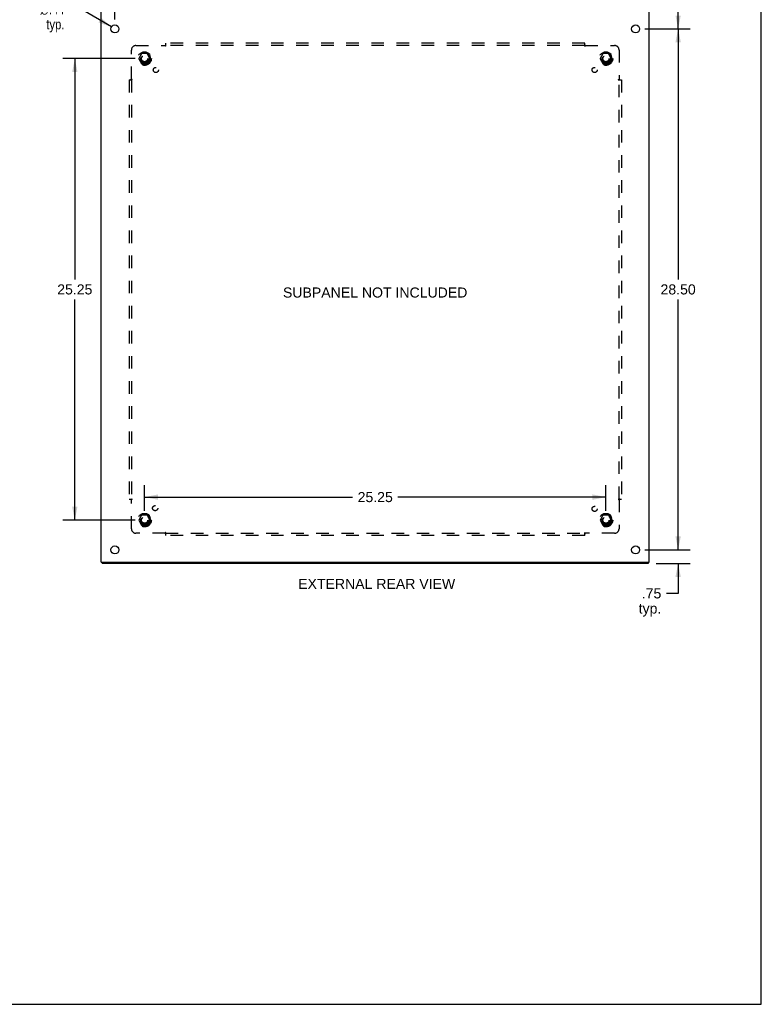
# Model space of a CAD drawing. Header units: inches. Extents: x 0 to 125, y 0 to 81.
# Tile 6 of 7: x 84 to 125, y 0 to 54. Entities that reach past the tile are written whole.
import ezdxf

# ---------------------------------------------------------------- set-up
doc = ezdxf.new("R2010")
doc.units = ezdxf.units.IN
doc.header["$LTSCALE"] = 6.869388
doc.header["$MEASUREMENT"] = 0
doc.linetypes.add('HIDDEN', pattern=[0.2, 0.1, -0.1])
doc.layers.get('0').update_dxf_attribs({"linetype": 'CONTINUOUS'})
for name, color, linetype in [('02___PRT_ALL_AXES', 7, 'CONTINUOUS'), ('BENT-SUB-4CORNER-STUDS', 7, 'CONTINUOUS'), ('DEFAULT_2', 8, 'HIDDEN'), ('DIMENSIONS', 7, 'CONTINUOUS')]:
    doc.layers.add(name, color=color, linetype=linetype)
doc.styles.get("Standard").update_dxf_attribs({"font": 'arial.ttf'})
doc.styles.add('TEXTSTYLE_1', font='gdt', dxfattribs={"width": 0.8})
doc.dimstyles.new('DIMSTYLE_1', dxfattribs={"dimtxt": 0.55102, "dimasz": 0.734694, "dimexe": 0.09, "dimexo": 0.07, "dimgap": 0.0375, "dimtad": 0, "dimtih": 1, "dimtoh": 1, "dimzin": 4, "dimdsep": 46, "dimtxsty": 'Standard', "dimblk": '_FILLED', "dimblk1": '_FILLED', "dimblk2": '_FILLED', "dimcen": 0.09, "dimazin": 1, "dimtfac": 1, "dimtofl": 0, "dimtmove": 0, "dimatfit": 3, "dimldrblk": '_FILLED', "dimfxl": 0, "dimtolj": 1, "dimtzin": 4, "dimarcsym": 0})
doc.dimstyles.new('DIMSTYLE_3', dxfattribs={"dimtxt": 0.55102, "dimasz": 0.734694, "dimexe": 0.09, "dimexo": 0.07, "dimgap": 0.09, "dimtad": 0, "dimtih": 1, "dimtoh": 1, "dimzin": 4, "dimdsep": 46, "dimtxsty": 'Standard', "dimblk": '_FILLED', "dimblk1": '_FILLED', "dimblk2": '_FILLED', "dimcen": 0.09, "dimazin": 1, "dimtfac": 1, "dimtofl": 0, "dimtmove": 0, "dimatfit": 1, "dimldrblk": '_FILLED', "dimfxl": 0, "dimtolj": 1, "dimtzin": 4, "dimarcsym": 0})

# ---------------------------------------------------------------- blocks, each defined once
blk = doc.blocks.new('_FILLED')
at = {"color": 0, "linetype": 'ByBlock'}
blk.add_solid([(0, 0), (-1, 0.2), (-1, -0.2)], dxfattribs=at)
blk = doc.blocks.new('*D4')
at = {"layer": 'BENT-SUB-4CORNER-STUDS', "color": 2, "linetype": 'Continuous'}
for p, q in [((90.629, 51.739), (86.665, 51.739)), ((87.326, 51.739), (87.326, 39.665)), ((87.326, 26.489), (87.326, 38.563)), ((90.629, 26.489), (86.665, 26.489))]:
    blk.add_line(p, q, dxfattribs=at)
at = {"layer": 'BENT-SUB-4CORNER-STUDS', "color": 2, "linetype": 'Continuous', "xscale": 0.7346938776, "yscale": 0.7346938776, "zscale": 0.7346938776}
for p, rotation in [((87.326, 51.739), 90), ((87.326, 26.489), 270)]:
    blk.add_blockref('_FILLED', p, dxfattribs=dict(at, rotation=rotation))
at = {"layer": 'BENT-SUB-4CORNER-STUDS', "color": 2, "linetype": 'Continuous', "insert": (87.326, 39.389), "char_height": 0.551, "width": 1.9255, "attachment_point": 2, "line_spacing_factor": 0.9}
blk.add_mtext('25.25', dxfattribs=at)
blk = doc.blocks.new('*D5')
at = {"layer": 'BENT-SUB-4CORNER-STUDS', "color": 2, "linetype": 'Continuous'}
for p, q in [((91.143, 27.003), (91.143, 28.412)), ((116.393, 27.003), (116.393, 28.412)), ((91.143, 27.751), (102.53, 27.751)), ((116.393, 27.751), (105.006, 27.751))]:
    blk.add_line(p, q, dxfattribs=at)
at = {"layer": 'BENT-SUB-4CORNER-STUDS', "color": 2, "linetype": 'Continuous', "xscale": 0.7346938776, "yscale": 0.7346938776, "zscale": 0.7346938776, "rotation": 180}
blk.add_blockref('_FILLED', (91.143, 27.751), dxfattribs=at)
at = {"layer": 'BENT-SUB-4CORNER-STUDS', "color": 2, "linetype": 'Continuous', "xscale": 0.7346938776, "yscale": 0.7346938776, "zscale": 0.7346938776}
blk.add_blockref('_FILLED', (116.393, 27.751), dxfattribs=at)
at = {"layer": 'BENT-SUB-4CORNER-STUDS', "color": 2, "linetype": 'Continuous', "insert": (103.768, 28.027), "char_height": 0.551, "width": 1.9255, "attachment_point": 2, "line_spacing_factor": 0.9}
blk.add_mtext('25.25', dxfattribs=at)
blk = doc.blocks.new('*D6')
at = {"layer": 'DIMENSIONS', "color": 2, "linetype": 'Continuous'}
for p, q in [((88.768, 57.707), (88.768, 59.016)), ((89.518, 53.878), (89.518, 59.016)), ((88.768, 58.355), (87.158, 58.355)), ((89.518, 58.355), (90.987, 58.355))]:
    blk.add_line(p, q, dxfattribs=at)
at = {"layer": 'DIMENSIONS', "color": 2, "linetype": 'Continuous', "xscale": 0.7346938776, "yscale": 0.7346938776, "zscale": 0.7346938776}
blk.add_blockref('_FILLED', (88.768, 58.355), dxfattribs=at)
at = {"layer": 'DIMENSIONS', "color": 2, "linetype": 'Continuous', "xscale": 0.7346938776, "yscale": 0.7346938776, "zscale": 0.7346938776, "rotation": 180}
blk.add_blockref('_FILLED', (89.518, 58.355), dxfattribs=at)
at = {"layer": 'DIMENSIONS', "color": 2, "linetype": 'Continuous', "insert": (86.882, 58.631), "char_height": 0.551, "width": 1.23928, "attachment_point": 3, "line_spacing_factor": 0.9}
blk.add_mtext('.75\\Ptyp.', dxfattribs=at)
blk = doc.blocks.new('*D7')
at = {"layer": 'DIMENSIONS', "color": 2, "linetype": 'Continuous'}
for p, q in [((87.677, 54.443), (87.034, 54.443)), ((89.329, 53.474), (87.677, 54.443))]:
    blk.add_line(p, q, dxfattribs=at)
at = {"layer": 'DIMENSIONS', "color": 2, "linetype": 'Continuous', "xscale": 0.7346938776, "yscale": 0.7346938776, "zscale": 0.7346938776, "rotation": 329.6120410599}
blk.add_blockref('_FILLED', (89.329, 53.474), dxfattribs=at)
at = {"layer": 'DIMENSIONS', "color": 2, "linetype": 'Continuous', "insert": (86.759, 54.719), "char_height": 0.55102, "width": 1.80396, "attachment_point": 3, "line_spacing_factor": 0.9, "style": 'TEXTSTYLE_1'}
blk.add_mtext('{\\fgdt;n}\\fArial;.44\\Ptyp.', dxfattribs=at)
blk = doc.blocks.new('*D9')
at = {"layer": 'DIMENSIONS', "color": 2, "linetype": 'Continuous'}
for p, q in [((120.345, 24.864), (120.345, 26.333)), ((118.532, 24.864), (121.006, 24.864)), ((119.139, 24.114), (121.006, 24.114)), ((120.345, 24.114), (120.345, 22.482)), ((120.345, 22.482), (119.702, 22.482))]:
    blk.add_line(p, q, dxfattribs=at)
at = {"layer": 'DIMENSIONS', "color": 2, "linetype": 'Continuous', "xscale": 0.7346938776, "yscale": 0.7346938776, "zscale": 0.7346938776}
for p, rotation in [((120.345, 24.864), 270), ((120.345, 24.114), 90)]:
    blk.add_blockref('_FILLED', p, dxfattribs=dict(at, rotation=rotation))
at = {"layer": 'DIMENSIONS', "color": 2, "linetype": 'Continuous', "insert": (119.426, 22.758), "char_height": 0.551, "width": 1.23928, "attachment_point": 3, "line_spacing_factor": 0.9}
blk.add_mtext('.75\\Ptyp.', dxfattribs=at)
blk = doc.blocks.new('*D14')
at = {"layer": 'DIMENSIONS', "color": 2, "linetype": 'Continuous'}
for p, q in [((119.159, 57.291), (121.006, 57.291)), ((120.345, 57.291), (120.345, 56.337)), ((120.345, 53.364), (120.345, 54.409)), ((118.532, 53.364), (121.006, 53.364))]:
    blk.add_line(p, q, dxfattribs=at)
at = {"layer": 'DIMENSIONS', "color": 2, "linetype": 'Continuous', "xscale": 0.7346938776, "yscale": 0.7346938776, "zscale": 0.7346938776}
for p, rotation in [((120.345, 57.291), 90), ((120.345, 53.364), 270)]:
    blk.add_blockref('_FILLED', p, dxfattribs=dict(at, rotation=rotation))
at = {"layer": 'DIMENSIONS', "color": 2, "linetype": 'Continuous', "insert": (120.345, 56.062), "char_height": 0.551, "width": 1.74934, "attachment_point": 2, "line_spacing_factor": 0.9}
blk.add_mtext('3.93\\PREF.', dxfattribs=at)
blk = doc.blocks.new('*D15')
at = {"layer": 'DIMENSIONS', "color": 2, "linetype": 'Continuous'}
for p, q in [((118.532, 53.364), (121.006, 53.364)), ((120.345, 53.364), (120.345, 39.665)), ((120.345, 24.864), (120.345, 38.563)), ((118.532, 24.864), (121.006, 24.864))]:
    blk.add_line(p, q, dxfattribs=at)
at = {"layer": 'DIMENSIONS', "color": 2, "linetype": 'Continuous', "xscale": 0.7346938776, "yscale": 0.7346938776, "zscale": 0.7346938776}
for p, rotation in [((120.345, 53.364), 90), ((120.345, 24.864), 270)]:
    blk.add_blockref('_FILLED', p, dxfattribs=dict(at, rotation=rotation))
at = {"layer": 'DIMENSIONS', "color": 2, "linetype": 'Continuous', "insert": (120.345, 39.389), "char_height": 0.551, "width": 1.9255, "attachment_point": 2, "line_spacing_factor": 0.9}
blk.add_mtext('28.50', dxfattribs=at)

msp = doc.modelspace()

# ---------------------------------------------------------------- linework, layer by layer
at = {"color": 7, "linetype": 'Continuous'}
for p, q in [((124.898, 0), (124.898, 80.816)), ((88.831, 24.189), (88.831, 24.114)), ((118.705, 24.189), (118.705, 24.114)), ((0, 0), (124.898, 0))]:
    msp.add_line(p, q, dxfattribs=at)
at = {"color": 3, "linetype": 'Continuous'}
for p, q in [((88.768, 24.189), (88.768, 57.193)), ((118.768, 24.189), (118.768, 57.193)), ((88.768, 24.189), (118.768, 24.189)), ((118.705, 24.114), (88.831, 24.114))]:
    msp.add_line(p, q, dxfattribs=at)
at = {"layer": '02___PRT_ALL_AXES', "color": 3, "linetype": 'Continuous'}
for centre in [(89.518, 53.364), (118.018, 53.364), (89.518, 24.864), (118.018, 24.864)]:
    msp.add_circle(centre, 0.219, dxfattribs=at)
at = {"layer": '02___PRT_ALL_AXES', "color": 8, "linetype": 'HIDDEN'}
for centre, radius in [((91.143, 51.739), 0.372), ((91.143, 51.739), 0.356), ((91.143, 51.739), 0.25), ((91.143, 51.739), 0.183), ((116.393, 51.739), 0.372), ((116.393, 51.739), 0.356), ((116.393, 51.739), 0.25), ((116.393, 51.739), 0.183), ((91.762, 51.12), 0.141), ((115.774, 51.12), 0.141), ((91.723, 27.144), 0.141), ((115.774, 27.107), 0.141), ((91.143, 26.489), 0.372), ((91.143, 26.489), 0.356), ((91.143, 26.489), 0.25), ((91.143, 26.489), 0.183), ((116.393, 26.489), 0.372), ((116.393, 26.489), 0.356), ((116.393, 26.489), 0.25), ((116.393, 26.489), 0.183)]:
    msp.add_circle(centre, radius, dxfattribs=at)
at = {"layer": 'DEFAULT_2', "color": 8, "linetype": 'HIDDEN'}
for p, q in [((90.674, 52.457), (92.264, 52.457)), ((92.278, 52.472), (92.275, 52.468)), ((92.282, 52.476), (92.278, 52.472)), ((92.299, 52.417), (92.299, 52.582)), ((115.237, 52.582), (92.299, 52.582)), ((115.237, 52.457), (92.299, 52.457)), ((115.237, 52.417), (115.237, 52.582)), ((115.272, 52.457), (116.862, 52.457)), ((90.424, 50.618), (90.424, 52.207)), ((90.98, 52.011), (90.826, 51.744)), ((90.826, 51.734), (90.98, 51.466)), ((91.298, 52.016), (90.989, 52.016)), ((91.461, 51.744), (91.306, 52.011)), ((91.306, 51.466), (91.461, 51.734)), ((116.23, 52.011), (116.076, 51.744)), ((116.076, 51.734), (116.23, 51.466)), ((116.548, 52.016), (116.239, 52.016)), ((116.711, 51.744), (116.556, 52.011)), ((116.556, 51.466), (116.711, 51.734)), ((117.112, 52.207), (117.112, 50.618)), ((91.298, 51.461), (90.989, 51.461)), ((116.548, 51.461), (116.239, 51.461)), ((90.299, 50.582), (90.299, 27.645)), ((90.299, 50.582), (90.465, 50.582)), ((90.424, 50.582), (90.424, 27.645)), ((117.071, 50.582), (117.237, 50.582)), ((117.112, 27.645), (117.112, 50.582)), ((117.126, 50.604), (117.123, 50.607)), ((117.131, 50.599), (117.126, 50.604)), ((117.237, 50.582), (117.237, 27.645)), ((90.299, 27.645), (90.465, 27.645)), ((90.406, 27.628), (90.41, 27.623)), ((90.41, 27.623), (90.413, 27.62)), ((90.424, 26.02), (90.424, 27.61)), ((117.071, 27.645), (117.237, 27.645)), ((117.112, 27.61), (117.112, 26.02)), ((90.98, 26.761), (90.826, 26.494)), ((90.826, 26.484), (90.98, 26.216)), ((91.298, 26.766), (90.989, 26.766)), ((91.461, 26.494), (91.306, 26.761)), ((91.306, 26.216), (91.461, 26.484)), ((116.23, 26.761), (116.076, 26.494)), ((116.076, 26.484), (116.23, 26.216)), ((116.548, 26.766), (116.239, 26.766)), ((116.711, 26.494), (116.556, 26.761)), ((116.556, 26.216), (116.711, 26.484)), ((91.298, 26.211), (90.989, 26.211)), ((116.548, 26.211), (116.239, 26.211)), ((92.264, 25.77), (90.674, 25.77)), ((92.299, 25.645), (92.299, 25.811)), ((92.299, 25.77), (115.237, 25.77)), ((115.237, 25.645), (92.299, 25.645)), ((115.237, 25.645), (115.237, 25.811)), ((115.254, 25.751), (115.258, 25.756)), ((115.258, 25.756), (115.262, 25.759)), ((116.862, 25.77), (115.272, 25.77))]:
    msp.add_line(p, q, dxfattribs=at)
for points in [[(92.275, 52.468), (92.273, 52.467), (92.271, 52.465), (92.269, 52.463), (92.268, 52.462), (92.266, 52.46), (92.265, 52.459), (92.264, 52.457)], [(92.274, 52.443), (92.273, 52.445), (92.271, 52.447), (92.27, 52.449), (92.269, 52.451), (92.268, 52.453), (92.266, 52.455), (92.265, 52.456), (92.264, 52.457)], [(92.299, 52.417), (92.298, 52.417), (92.296, 52.418), (92.295, 52.418), (92.294, 52.419), (92.292, 52.42), (92.291, 52.421), (92.29, 52.422), (92.288, 52.423), (92.287, 52.424), (92.286, 52.426), (92.285, 52.427), (92.283, 52.429), (92.282, 52.43), (92.281, 52.432), (92.28, 52.433), (92.279, 52.435), (92.277, 52.437), (92.276, 52.439), (92.274, 52.443)], [(92.299, 52.496), (92.298, 52.494), (92.297, 52.492), (92.295, 52.49), (92.294, 52.489), (92.292, 52.487), (92.291, 52.485), (92.289, 52.484), (92.288, 52.482), (92.287, 52.48), (92.285, 52.479), (92.284, 52.478), (92.282, 52.476)], [(115.237, 52.496), (115.238, 52.494), (115.24, 52.492), (115.241, 52.49), (115.242, 52.489), (115.244, 52.487), (115.245, 52.485), (115.247, 52.484), (115.248, 52.482), (115.25, 52.48), (115.251, 52.479), (115.252, 52.478), (115.254, 52.476)], [(115.237, 52.417), (115.238, 52.417), (115.24, 52.418), (115.241, 52.418), (115.243, 52.419), (115.244, 52.42), (115.245, 52.421), (115.246, 52.422), (115.248, 52.423), (115.249, 52.424), (115.25, 52.426), (115.252, 52.427), (115.253, 52.429), (115.254, 52.43), (115.255, 52.432), (115.256, 52.433), (115.258, 52.435), (115.259, 52.437), (115.26, 52.439)], [(115.254, 52.476), (115.26, 52.47), (115.262, 52.468), (115.263, 52.467), (115.265, 52.465), (115.267, 52.463), (115.268, 52.462), (115.27, 52.46), (115.271, 52.459), (115.272, 52.457)], [(115.26, 52.439), (115.262, 52.443), (115.264, 52.445), (115.265, 52.447), (115.266, 52.449), (115.267, 52.451), (115.269, 52.453), (115.27, 52.455), (115.271, 52.456), (115.272, 52.457)], [(90.386, 50.582), (90.388, 50.584), (90.39, 50.585), (90.391, 50.587), (90.393, 50.588), (90.395, 50.59), (90.397, 50.591), (90.398, 50.592), (90.4, 50.594), (90.401, 50.595), (90.403, 50.597), (90.404, 50.598), (90.406, 50.599)], [(90.406, 50.599), (90.412, 50.606), (90.413, 50.607), (90.415, 50.609), (90.417, 50.611), (90.419, 50.612), (90.42, 50.614), (90.422, 50.615), (90.423, 50.617), (90.424, 50.618)], [(90.443, 50.606), (90.439, 50.608), (90.436, 50.609), (90.434, 50.61), (90.432, 50.612), (90.431, 50.613), (90.429, 50.614), (90.427, 50.616), (90.426, 50.617), (90.424, 50.618)], [(90.465, 50.582), (90.465, 50.584), (90.464, 50.585), (90.463, 50.587), (90.463, 50.588), (90.462, 50.589), (90.461, 50.591), (90.46, 50.592), (90.459, 50.593), (90.458, 50.595), (90.456, 50.596), (90.455, 50.597), (90.453, 50.598), (90.452, 50.6), (90.45, 50.601), (90.448, 50.602), (90.446, 50.603), (90.445, 50.604), (90.443, 50.606)], [(117.071, 50.582), (117.072, 50.584), (117.072, 50.585), (117.073, 50.587), (117.074, 50.588), (117.074, 50.589), (117.075, 50.591), (117.076, 50.592), (117.077, 50.593), (117.079, 50.595), (117.08, 50.596), (117.081, 50.597), (117.083, 50.598), (117.084, 50.6), (117.086, 50.601), (117.088, 50.602), (117.09, 50.603), (117.092, 50.604), (117.094, 50.606), (117.098, 50.608)], [(117.098, 50.608), (117.1, 50.609), (117.102, 50.61), (117.104, 50.612), (117.106, 50.613), (117.107, 50.614), (117.109, 50.616), (117.11, 50.617), (117.112, 50.618)], [(117.123, 50.607), (117.121, 50.609), (117.119, 50.611), (117.118, 50.612), (117.116, 50.614), (117.114, 50.615), (117.113, 50.617), (117.112, 50.618)], [(117.15, 50.582), (117.148, 50.584), (117.147, 50.585), (117.145, 50.587), (117.143, 50.588), (117.141, 50.59), (117.14, 50.591), (117.138, 50.592), (117.136, 50.594), (117.135, 50.595), (117.133, 50.597), (117.132, 50.598), (117.131, 50.599)], [(90.386, 27.645), (90.388, 27.644), (90.39, 27.642), (90.391, 27.641), (90.393, 27.639), (90.395, 27.638), (90.397, 27.636), (90.398, 27.635), (90.4, 27.634), (90.401, 27.632), (90.403, 27.631), (90.404, 27.629), (90.406, 27.628)], [(90.413, 27.62), (90.415, 27.618), (90.417, 27.617), (90.419, 27.615), (90.42, 27.613), (90.422, 27.612), (90.423, 27.611), (90.424, 27.61)], [(90.439, 27.62), (90.436, 27.618), (90.434, 27.617), (90.432, 27.616), (90.431, 27.614), (90.429, 27.613), (90.427, 27.612), (90.426, 27.611), (90.424, 27.61)], [(90.465, 27.645), (90.465, 27.643), (90.464, 27.642), (90.463, 27.641), (90.463, 27.639), (90.462, 27.638), (90.461, 27.637), (90.46, 27.635), (90.459, 27.634), (90.458, 27.633), (90.456, 27.631), (90.455, 27.63), (90.453, 27.629), (90.452, 27.628), (90.45, 27.627), (90.448, 27.625), (90.446, 27.624), (90.445, 27.623), (90.443, 27.622), (90.439, 27.62)], [(117.071, 27.645), (117.072, 27.643), (117.072, 27.642), (117.073, 27.641), (117.074, 27.639), (117.074, 27.638), (117.075, 27.637), (117.076, 27.635), (117.077, 27.634), (117.079, 27.633), (117.08, 27.631), (117.081, 27.63), (117.083, 27.629), (117.084, 27.628), (117.086, 27.627), (117.088, 27.625), (117.09, 27.624), (117.092, 27.623), (117.094, 27.622)], [(117.094, 27.622), (117.098, 27.62), (117.1, 27.618), (117.102, 27.617), (117.104, 27.616), (117.106, 27.614), (117.107, 27.613), (117.109, 27.612), (117.11, 27.611), (117.112, 27.61)], [(117.131, 27.628), (117.125, 27.622), (117.123, 27.62), (117.121, 27.618), (117.119, 27.617), (117.118, 27.615), (117.116, 27.613), (117.114, 27.612), (117.113, 27.611), (117.112, 27.61)], [(117.15, 27.645), (117.148, 27.644), (117.147, 27.642), (117.145, 27.641), (117.143, 27.639), (117.141, 27.638), (117.14, 27.636), (117.138, 27.635), (117.136, 27.634), (117.135, 27.632), (117.133, 27.631), (117.132, 27.629), (117.131, 27.628)], [(92.276, 25.788), (92.274, 25.784), (92.273, 25.782), (92.271, 25.78), (92.27, 25.778), (92.269, 25.776), (92.268, 25.774), (92.266, 25.773), (92.265, 25.771), (92.264, 25.77)], [(92.282, 25.751), (92.276, 25.757), (92.275, 25.759), (92.273, 25.761), (92.271, 25.762), (92.269, 25.764), (92.268, 25.766), (92.266, 25.767), (92.265, 25.769), (92.264, 25.77)], [(92.299, 25.811), (92.298, 25.81), (92.296, 25.81), (92.295, 25.809), (92.294, 25.808), (92.292, 25.807), (92.291, 25.807), (92.29, 25.806), (92.288, 25.804), (92.287, 25.803), (92.286, 25.802), (92.285, 25.8), (92.283, 25.799), (92.282, 25.797), (92.281, 25.796), (92.28, 25.794), (92.279, 25.792), (92.277, 25.79), (92.276, 25.788)], [(92.299, 25.731), (92.298, 25.733), (92.297, 25.735), (92.295, 25.737), (92.294, 25.739), (92.292, 25.741), (92.291, 25.742), (92.289, 25.744), (92.288, 25.745), (92.287, 25.747), (92.285, 25.748), (92.284, 25.75), (92.282, 25.751)], [(115.237, 25.811), (115.238, 25.81), (115.24, 25.81), (115.241, 25.809), (115.243, 25.808), (115.244, 25.807), (115.245, 25.807), (115.246, 25.806), (115.248, 25.804), (115.249, 25.803), (115.25, 25.802), (115.252, 25.8), (115.253, 25.799), (115.254, 25.797), (115.255, 25.796), (115.256, 25.794), (115.258, 25.792), (115.259, 25.79), (115.26, 25.788), (115.262, 25.784)], [(115.237, 25.731), (115.238, 25.733), (115.24, 25.735), (115.241, 25.737), (115.242, 25.739), (115.244, 25.741), (115.245, 25.742), (115.247, 25.744), (115.248, 25.745), (115.25, 25.747), (115.251, 25.748), (115.252, 25.75), (115.254, 25.751)], [(115.262, 25.784), (115.264, 25.782), (115.265, 25.78), (115.266, 25.778), (115.267, 25.776), (115.269, 25.774), (115.27, 25.773), (115.271, 25.771), (115.272, 25.77)], [(115.262, 25.759), (115.263, 25.761), (115.265, 25.762), (115.267, 25.764), (115.268, 25.766), (115.27, 25.767), (115.271, 25.769), (115.272, 25.77)]]:
    msp.add_lwpolyline(points, dxfattribs=at)
for centre, radius in [((91.143, 51.739), 0.318), ((91.143, 51.739), 0.204), ((91.143, 51.739), 0.183), ((91.143, 51.739), 0.183), ((91.143, 51.739), 0.166), ((116.393, 51.739), 0.318), ((116.393, 51.739), 0.204), ((116.393, 51.739), 0.183), ((116.393, 51.739), 0.183), ((116.393, 51.739), 0.166), ((91.143, 26.489), 0.318), ((91.143, 26.489), 0.204), ((91.143, 26.489), 0.183), ((91.143, 26.489), 0.183), ((91.143, 26.489), 0.166), ((116.393, 26.489), 0.318), ((116.393, 26.489), 0.204), ((116.393, 26.489), 0.183), ((116.393, 26.489), 0.183), ((116.393, 26.489), 0.166)]:
    msp.add_circle(centre, radius, dxfattribs=at)
for centre, radius, start, end in [((90.674, 52.207), 0.25, 90, 180), ((116.862, 52.207), 0.25, 0, 90), ((90.834, 51.739), 0.01, 150.0127, 209.9883), ((90.989, 52.006), 0.01, 90.0124, 149.9892), ((91.298, 52.006), 0.01, 30.012, 89.9887), ((91.452, 51.739), 0.01, 330.0127, 29.9883), ((116.084, 51.739), 0.01, 150.0127, 209.9883), ((116.239, 52.006), 0.01, 90.0124, 149.9892), ((116.548, 52.006), 0.01, 30.012, 89.9887), ((116.702, 51.739), 0.01, 330.0127, 29.9883), ((90.989, 51.471), 0.01, 210.012, 269.9887), ((91.298, 51.471), 0.01, 270.0124, 329.9892), ((116.239, 51.471), 0.01, 210.012, 269.9887), ((116.548, 51.471), 0.01, 270.0124, 329.9892), ((90.834, 26.489), 0.01, 150.0127, 209.9883), ((90.989, 26.756), 0.01, 90.0124, 149.9892), ((91.298, 26.756), 0.01, 30.012, 89.9887), ((91.452, 26.489), 0.01, 330.0127, 29.9883), ((116.084, 26.489), 0.01, 150.0127, 209.9883), ((116.239, 26.756), 0.01, 90.0124, 149.9892), ((116.548, 26.756), 0.01, 30.012, 89.9887), ((116.702, 26.489), 0.01, 330.0127, 29.9883), ((90.674, 26.02), 0.25, 180, 270), ((90.989, 26.221), 0.01, 210.012, 269.9887), ((91.298, 26.221), 0.01, 270.0124, 329.9892), ((116.239, 26.221), 0.01, 210.012, 269.9887), ((116.548, 26.221), 0.01, 270.0124, 329.9892), ((116.862, 26.02), 0.25, 270, 360)]:
    msp.add_arc(centre, radius, start, end, dxfattribs=at)

# ---------------------------------------------------------------- texts
at = {"layer": 'DIMENSIONS', "color": 2, "linetype": 'Continuous', "char_height": 0.55102, "attachment_point": 2, "line_spacing_factor": 0.9}
for s, insert, width in [('SUBPANEL NOT INCLUDED', (103.764, 39.219), 10.07609), ('EXTERNAL REAR VIEW', (103.848, 23.277), 8.57871)]:
    msp.add_mtext(s, dxfattribs=dict(at, insert=insert, width=width))

# ---------------------------------------------------------------- dimensions: what is measured, and where the dimension line sits
at = {"layer": 'BENT-SUB-4CORNER-STUDS', "color": 2, "linetype": 'Continuous'}
dim = msp.add_linear_dim(base=(87.326, 26.489), p1=(90.699, 51.739), p2=(90.699, 26.489), angle=270, dimstyle='DIMSTYLE_1', dxfattribs=at)
dim.commit()
dim.dimension.update_dxf_attribs({"geometry": '*D4', "text_midpoint": (87.321, 39.111), "dimtype": 160})
dim = msp.add_linear_dim(base=(116.393, 27.751), p1=(91.143, 26.933), p2=(116.393, 26.933), dimstyle='DIMSTYLE_1', dxfattribs=at)
dim.commit()
dim.dimension.update_dxf_attribs({"geometry": '*D5', "text_midpoint": (103.763, 27.748), "dimtype": 160})
at = {"layer": 'DIMENSIONS', "color": 2, "linetype": 'Continuous'}
dim = msp.add_linear_dim(base=(89.518, 58.355), p1=(88.768, 59.086), p2=(89.518, 53.808), text='<>\\Ptyp.', dimstyle='DIMSTYLE_1', dxfattribs=at)
dim.commit()
dim.dimension.update_dxf_attribs({"geometry": '*D6', "text_midpoint": (86.263, 57.942), "dimtype": 160})
for base, p1, p2, angle, text, picture, middle in [((120.345, 53.364), (119.089, 57.291), (118.462, 53.364), 270, '<>\\PREF.', '*D14', (120.345, 55.373)), ((120.345, 24.864), (119.069, 24.114), (118.462, 24.864), 90, '<>\\Ptyp.', '*D9', (118.807, 22.069))]:
    dim = msp.add_linear_dim(base=base, p1=p1, p2=p2, angle=angle, text=text, dimstyle='DIMSTYLE_1', dxfattribs=at)
    dim.commit()
    dim.dimension.update_dxf_attribs({"geometry": picture, "text_midpoint": middle, "dimtype": 160})
dim = msp.add_diameter_dim_2p(p1=(89.329, 53.474), p2=(89.707, 53.253), text='%%c<>\\Ptyp.', dimstyle='DIMSTYLE_3', override={"dimpost": '<>'}, dxfattribs=at)
dim.commit()
dim.dimension.update_dxf_attribs({"geometry": '*D7', "text_midpoint": (85.857, 54.03), "dimtype": 163})
dim = msp.add_linear_dim(base=(120.345, 24.864), p1=(118.462, 53.364), p2=(118.462, 24.864), angle=270, dimstyle='DIMSTYLE_1', dxfattribs=at)
dim.commit()
dim.dimension.update_dxf_attribs({"geometry": '*D15', "text_midpoint": (120.337, 39.111), "dimtype": 160})

doc.saveas('drawing.dxf')
